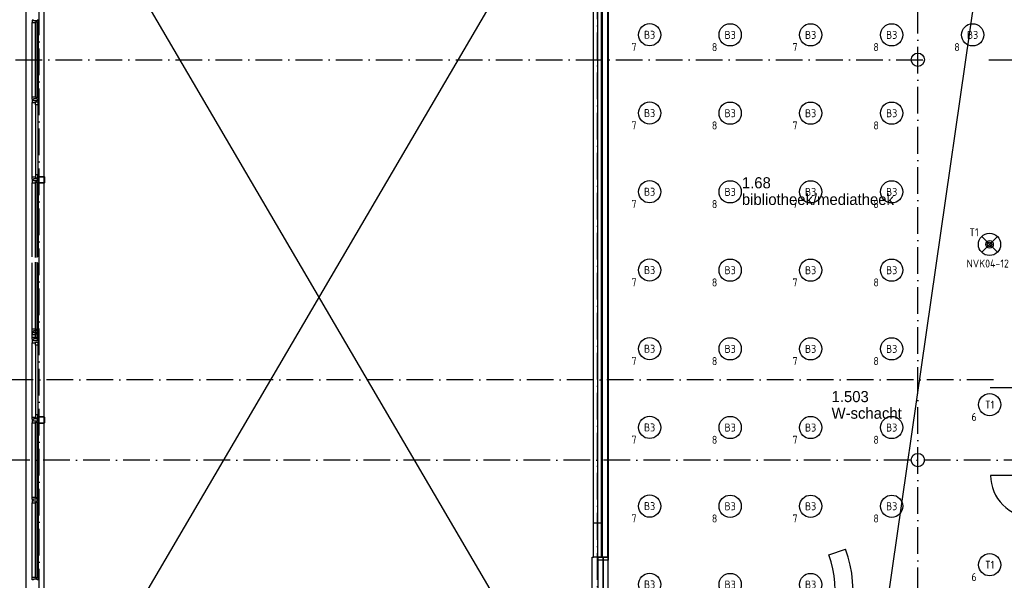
# Model space of a CAD drawing. Header units: millimetres. Extents: x -6587 to 112313, y 244 to 84344.
# Tile 14 of 55: x 4578 to 26720, y 46200 to 58805. Entities that reach past the tile are written whole.
import ezdxf
from ezdxf.enums import TextEntityAlignment as Align

# ---------------------------------------------------------------- set-up
doc = ezdxf.new("R2010")
doc.units = ezdxf.units.MM
doc.header["$LTSCALE"] = 100
doc.linetypes.add('DASHDOT', pattern=[9, 6, -1.5, 0, -1.5])
doc.layers.get('0').update_dxf_attribs({"linetype": 'CONTINUOUS'})
for name, color, linetype in [('AL$1----_ALGEMEEN', 7, 'CONTINUOUS'), ('AL$7----_STRAMIEN', 1, 'DASHDOT'), ('AL21----_BUITENWAND', 4, 'CONTINUOUS'), ('AL22----_BINNENWAND', 7, 'CONTINUOUS'), ('AL28----_KONSTRUKTIE', 3, 'CONTINUOUS'), ('AL31----_BUITENKOZ', 7, 'CONTINUOUS'), ('AL32----_BINNENKOZ', 7, 'CONTINUOUS'), ('AL32----_DRAAIRICHTING', 1, 'CONTINUOUS'), ('ALXAA---_GEWBETON', 12, 'CONTINUOUS'), ('ALXOU---_GLAS', 7, 'CONTINUOUS'), ('BOUW', 8, 'CONTINUOUS'), ('EB63101-_ATTRIB', 2, 'CONTINUOUS'), ('EB63501-_ATTRIB', 2, 'CONTINUOUS'), ('EL63101-_LICHT-ARM', 3, 'CONTINUOUS'), ('EL63501-_NOODVRL-ARM', 3, 'CONTINUOUS')]:
    doc.layers.add(name, color=color, linetype=linetype)
doc.styles.add('1_8', font='iso', dxfattribs={"width": 0.7, "height": 1.8})
doc.styles.add('BURO-025', font='BUROFONT.shx', dxfattribs={"height": 250})

# ---------------------------------------------------------------- blocks, each defined once
blk = doc.blocks.new('ES3G01')
at = {"color": 0}
for p, q in [((-1.77, 1.77), (1.77, -1.77)), ((1.77, 1.77), (-1.77, -1.77))]:
    blk.add_line(p, q, dxfattribs=at)
at = {"color": 6}
blk.add_lwpolyline([(1.77, -1.77), (1.75, -1.75)], dxfattribs=at)
blk.add_circle((0, 0), 2.5)
at = {"color": 0}
for radius in [0.85, 0.5]:
    blk.add_circle((0, 0), radius, dxfattribs=at)
at = {"color": 6, "style": '1_8'}
for tag, flags, p in [('A_CODE', 8, (-3.5, 2.75)), ('SCHAK', 8, (3.5, 2.75)), ('GROEP', 8, (-3.5, -2.75)), ('KAST', 9, (3.5, -2.75))]:
    blk.add_attdef(tag, text='', height=1.8, dxfattribs=dict(at, flags=flags)).set_placement(p, align=Align.MIDDLE)
blk = doc.blocks.new('ES3G00')
blk.add_circle((0, 0), 2.5)
at = {"color": 6, "style": '1_8'}
for tag, flags, p in [('SCHAK', 8, (3.5, 2.75)), ('A_CODE', 8, (0, 0)), ('GROEP', 8, (-3.5, -2.75)), ('KAST', 9, (3.5, -2.75))]:
    blk.add_attdef(tag, text='', height=1.8, dxfattribs=dict(at, flags=flags)).set_placement(p, align=Align.MIDDLE)

msp = doc.modelspace()

# ---------------------------------------------------------------- linework, layer by layer
at = {"color": 8, "linetype": 'Continuous'}
for p, q in [((4999.8, 55263), (4999.8, 55147)), ((5007.8, 55263), (5007.8, 55147)), ((5127.8, 55275), (5011.8, 55275)), ((5127.8, 55267), (5011.8, 55267)), ((5011.8, 55143), (5127.8, 55143)), ((5011.8, 55135), (5127.8, 55135)), ((5131.8, 55147), (5131.8, 55263)), ((5139.8, 55147), (5139.8, 55263)), ((4999.8, 49863), (4999.8, 49747)), ((5007.8, 49863), (5007.8, 49747)), ((5127.8, 49875), (5011.8, 49875)), ((5127.8, 49867), (5011.8, 49867)), ((5131.8, 49747), (5131.8, 49863)), ((5139.8, 49747), (5139.8, 49863)), ((5011.8, 49743), (5127.8, 49743)), ((5011.8, 49735), (5127.8, 49735))]:
    msp.add_line(p, q, dxfattribs=at)
for centre, radius, start, end in [((5011.8, 55263), 12, 90, 180), ((5011.8, 55147), 12, 180, 270), ((5011.8, 55263), 4, 90, 180), ((5011.8, 55147), 4, 180, 270), ((5127.8, 55263), 12, 0, 90), ((5127.8, 55263), 4, 0, 90), ((5127.8, 55147), 4, 270, 0), ((5127.8, 55147), 12, 270, 0), ((5011.8, 49863), 12, 90, 180), ((5011.8, 49863), 4, 90, 180), ((5127.8, 49863), 12, 0, 90), ((5127.8, 49863), 4, 0, 90), ((5011.8, 49747), 12, 180, 270), ((5011.8, 49747), 4, 180, 270), ((5127.8, 49747), 4, 270, 0), ((5127.8, 49747), 12, 270, 0)]:
    msp.add_arc(centre, radius, start, end, dxfattribs=at)
at = {"layer": 'AL$1----_ALGEMEEN', "color": 8}
for p, q in [((5124.8, 63120), (17484.8, 42020)), ((17484.8, 63120), (5124.8, 42020)), ((26575.9, 62930), (23511.7, 41748.8))]:
    msp.add_line(p, q, dxfattribs=at)
at = {"layer": 'AL$7----_STRAMIEN', "color": 1}
for p, q in [((5014.8, 40457.6), (5014.8, 76734.4)), ((17574.8, 7509.2), (17574.8, 76734.4)), ((24774.8, 44091.5), (24774.8, 76709.6)), ((3582.8, 57905), (25063.4, 57905)), ((26373, 57905), (98018.3, 57905)), ((26480.1, 50705), (3582.8, 50705)), ((28210, 48905), (3582.8, 48905))]:
    msp.add_line(p, q, dxfattribs=at)
at = {"layer": 'AL21----_BUITENWAND', "color": 8}
msp.add_line((4719.8, 41615), (4719.8, 62405), dxfattribs=at)
at = {"layer": 'AL22----_BINNENWAND', "color": 8}
for p, q in [((17664.8, 46720), (17664.8, 63075)), ((17809.8, 62930), (17809.8, 46720)), ((5124.8, 42020), (5124.8, 62405)), ((17809.8, 46720), (17664.8, 46720))]:
    msp.add_line(p, q, dxfattribs=at)
at = {"layer": 'AL22----_BINNENWAND', "color": 8, "linetype": 'Continuous'}
for p, q in [((17679.8, 63060), (17679.8, 46720)), ((17794.8, 62945), (17794.8, 46720))]:
    msp.add_line(p, q, dxfattribs=at)
at = {"layer": 'AL28----_KONSTRUKTIE', "color": 8}
for p, q in [((17484.8, 46720), (17484.8, 63255)), ((17664.8, 63075), (17664.8, 46720)), ((17484.8, 46720), (17484.8, 47490)), ((17484.8, 47490), (17664.8, 47490)), ((17664.8, 47490), (17664.8, 46720)), ((17664.8, 46720), (17484.8, 46720)), ((17664.8, 46720), (17484.8, 46720))]:
    msp.add_line(p, q, dxfattribs=at)
for centre in [(24774.8, 57905), (24774.8, 48905)]:
    msp.add_circle(centre, 150, dxfattribs=at)
at = {"layer": 'AL31----_BUITENKOZ', "color": 8, "linetype": 'Continuous'}
for p, q in [((4866.8, 58796), (4860.8, 58796)), ((4860.8, 58796), (4860.8, 58777.1)), ((4860.8, 58777.1), (4860.8, 58740)), ((4860.8, 58740), (4867.8, 58740)), ((4880.8, 58796), (4866.8, 58796)), ((4867.8, 58740), (4871.8, 58740)), ((4871.8, 58740), (4879.8, 58740)), ((4879.8, 58740), (4932.8, 58740)), ((4889.8, 58796), (4880.8, 58796)), ((4880.8, 58796), (4880.8, 58796)), ((4889.8, 58782), (4889.8, 58796)), ((4969.8, 58782), (4889.8, 58782)), ((4932.8, 58740), (4932.8, 58757)), ((4932.8, 58757), (4999.8, 58757)), ((4962.8, 58757), (4994.8, 58757)), ((4962.8, 58740), (4962.8, 58757)), ((4999.8, 58740), (4962.8, 58740)), ((4979.8, 58796), (4969.8, 58796)), ((4969.8, 58796), (4969.8, 58782)), ((4993.8, 58796), (4979.8, 58796)), ((4979.8, 58796), (4979.8, 58796)), ((4999.8, 58796), (4993.8, 58796)), ((4994.8, 58757), (4994.8, 58752)), ((4994.8, 58752), (4999.8, 58752)), ((4999.8, 58757), (4999.8, 58796)), ((4999.8, 58752), (4999.8, 58740)), ((4860.8, 57032.9), (4860.8, 57070)), ((4860.8, 57070), (4867.8, 57070)), ((4860.8, 57014), (4860.8, 57032.9)), ((4866.8, 57014), (4860.8, 57014)), ((4866.8, 56996), (4860.8, 56996)), ((4860.8, 56996), (4860.8, 56977.1)), ((4860.8, 56977.1), (4860.8, 56940)), ((4860.8, 56940), (4867.8, 56940)), ((4880.3, 57014), (4866.8, 57014)), ((4880.8, 56996), (4866.8, 56996)), ((4867.8, 57070), (4871.8, 57070)), ((4867.8, 56940), (4871.8, 56940)), ((4871.8, 57070), (4879.8, 57070)), ((4871.8, 56940), (4879.8, 56940)), ((4879.8, 57070), (4932.8, 57070)), ((4879.8, 56940), (4932.8, 56940)), ((4890.3, 57014), (4880.3, 57014)), ((4880.3, 57014), (4880.3, 57014)), ((4889.8, 56996), (4880.8, 56996)), ((4880.8, 56996), (4880.8, 56996)), ((4889.8, 56982), (4889.8, 56996)), ((4969.8, 56982), (4889.8, 56982)), ((4970.3, 57028), (4890.3, 57028)), ((4890.3, 57028), (4890.3, 57014)), ((4932.8, 57070), (4932.8, 57053)), ((4932.8, 57053), (4999.8, 57053)), ((4932.8, 56940), (4932.8, 56957)), ((4932.8, 56957), (4999.8, 56957)), ((4932.8, 56957), (4986.8, 56957)), ((4932.8, 56890), (4932.8, 56957)), ((4999.8, 57070), (4962.8, 57070)), ((4962.8, 57070), (4962.8, 57053)), ((4962.8, 57053), (4994.8, 57053)), ((4979.8, 56996), (4969.8, 56996)), ((4969.8, 56996), (4969.8, 56982)), ((4970.3, 57014), (4970.3, 57028)), ((4979.8, 57014), (4970.3, 57014)), ((4993.8, 57014), (4979.8, 57014)), ((4979.8, 57014), (4979.8, 57014)), ((4993.8, 56996), (4979.8, 56996)), ((4979.8, 56996), (4979.8, 56996)), ((4986.8, 56957), (4986.8, 56890)), ((4999.8, 57014), (4993.8, 57014)), ((4999.8, 56996), (4993.8, 56996)), ((4994.8, 57053), (4994.8, 57058)), ((4994.8, 57058), (4999.8, 57058)), ((4999.8, 57058), (4999.8, 57070)), ((4999.8, 57053), (4999.8, 57014)), ((4999.8, 56957), (4999.8, 56996)), ((4986.8, 56890), (4932.8, 56890)), ((4860.8, 55232.9), (4860.8, 55270)), ((4860.8, 55270), (4867.8, 55270)), ((4860.8, 55214), (4860.8, 55232.9)), ((4866.8, 55214), (4860.8, 55214)), ((4866.8, 55196), (4860.8, 55196)), ((4860.8, 55196), (4860.8, 55177.1)), ((4860.8, 55177.1), (4860.8, 55140)), ((4860.8, 55140), (4867.8, 55140)), ((4880.3, 55214), (4866.8, 55214)), ((4880.8, 55196), (4866.8, 55196)), ((4867.8, 55270), (4871.8, 55270)), ((4867.8, 55140), (4871.8, 55140)), ((4871.8, 55270), (4879.8, 55270)), ((4871.8, 55140), (4879.8, 55140)), ((4879.8, 55270), (4932.8, 55270)), ((4879.8, 55140), (4932.8, 55140)), ((4890.3, 55214), (4880.3, 55214)), ((4880.3, 55214), (4880.3, 55214)), ((4889.8, 55196), (4880.8, 55196)), ((4880.8, 55196), (4880.8, 55196)), ((4889.8, 55182), (4889.8, 55196)), ((4969.8, 55182), (4889.8, 55182)), ((4970.3, 55228), (4890.3, 55228)), ((4890.3, 55228), (4890.3, 55214)), ((4986.8, 55320), (4932.8, 55320)), ((4932.8, 55320), (4932.8, 55253)), ((4932.8, 55270), (4932.8, 55253)), ((4932.8, 55253), (4999.8, 55253)), ((4932.8, 55253), (4986.8, 55253)), ((4932.8, 55140), (4932.8, 55157)), ((4932.8, 55157), (4999.8, 55157)), ((4962.8, 55157), (4994.8, 55157)), ((4962.8, 55140), (4962.8, 55157)), ((4999.8, 55140), (4962.8, 55140)), ((4979.8, 55196), (4969.8, 55196)), ((4969.8, 55196), (4969.8, 55182)), ((4970.3, 55214), (4970.3, 55228)), ((4979.8, 55214), (4970.3, 55214)), ((4993.8, 55214), (4979.8, 55214)), ((4979.8, 55214), (4979.8, 55214)), ((4993.8, 55196), (4979.8, 55196)), ((4979.8, 55196), (4979.8, 55196)), ((4986.8, 55253), (4986.8, 55320)), ((4999.8, 55214), (4993.8, 55214)), ((4999.8, 55196), (4993.8, 55196)), ((4994.8, 55157), (4994.8, 55152)), ((4994.8, 55152), (4999.8, 55152)), ((4999.8, 55253), (4999.8, 55214)), ((4999.8, 55157), (4999.8, 55196)), ((4999.8, 55152), (4999.8, 55140)), ((4860.8, 51816.5), (4860.8, 51853.6)), ((4860.8, 51853.6), (4867.8, 51853.6)), ((4860.8, 51797.6), (4860.8, 51816.5)), ((4867.8, 51853.6), (4871.8, 51853.6)), ((4871.8, 51853.6), (4879.8, 51853.6)), ((4879.8, 51853.6), (4932.8, 51853.6)), ((4932.8, 51853.6), (4932.8, 51836.6)), ((4932.8, 51836.6), (4999.8, 51836.6)), ((4999.8, 51853.6), (4962.8, 51853.6)), ((4962.8, 51853.6), (4962.8, 51836.6)), ((4962.8, 51836.6), (4994.8, 51836.6)), ((4994.8, 51836.6), (4994.8, 51841.6)), ((4994.8, 51841.6), (4999.8, 51841.6)), ((4999.8, 51841.6), (4999.8, 51853.6)), ((4999.8, 51836.6), (4999.8, 51797.6)), ((4866.8, 51797.6), (4860.8, 51797.6)), ((4866.8, 51779.6), (4860.8, 51779.6)), ((4860.8, 51779.6), (4860.8, 51760.6)), ((4860.8, 51760.6), (4860.8, 51723.6)), ((4860.8, 51723.6), (4867.8, 51723.6)), ((4860.8, 51632.9), (4860.8, 51670)), ((4860.8, 51670), (4867.8, 51670)), ((4860.8, 51614), (4860.8, 51632.9)), ((4866.8, 51614), (4860.8, 51614)), ((4866.8, 51596), (4860.8, 51596)), ((4860.8, 51596), (4860.8, 51577.1)), ((4880.3, 51797.6), (4866.8, 51797.6)), ((4880.8, 51779.6), (4866.8, 51779.6)), ((4880.3, 51614), (4866.8, 51614)), ((4880.8, 51596), (4866.8, 51596)), ((4867.8, 51723.6), (4871.8, 51723.6)), ((4867.8, 51670), (4871.8, 51670)), ((4871.8, 51723.6), (4879.8, 51723.6)), ((4871.8, 51670), (4879.8, 51670)), ((4879.8, 51723.6), (4932.8, 51723.6)), ((4879.8, 51670), (4932.8, 51670)), ((4890.3, 51797.6), (4880.3, 51797.6)), ((4880.3, 51797.6), (4880.3, 51797.6)), ((4890.3, 51614), (4880.3, 51614)), ((4880.3, 51614), (4880.3, 51614)), ((4889.8, 51779.6), (4880.8, 51779.6)), ((4880.8, 51779.6), (4880.8, 51779.6)), ((4889.8, 51596), (4880.8, 51596)), ((4880.8, 51596), (4880.8, 51596)), ((4889.8, 51765.6), (4889.8, 51779.6)), ((4969.8, 51765.6), (4889.8, 51765.6)), ((4889.8, 51582), (4889.8, 51596)), ((4970.3, 51811.6), (4890.3, 51811.6)), ((4890.3, 51811.6), (4890.3, 51797.6)), ((4970.3, 51628), (4890.3, 51628)), ((4890.3, 51628), (4890.3, 51614)), ((4932.8, 51723.6), (4932.8, 51740.6)), ((4932.8, 51740.6), (4999.8, 51740.6)), ((4932.8, 51670), (4932.8, 51653)), ((4932.8, 51653), (4999.8, 51653)), ((4962.8, 51740.6), (4994.8, 51740.6)), ((4962.8, 51723.6), (4962.8, 51740.6)), ((4999.8, 51723.6), (4962.8, 51723.6)), ((4999.8, 51670), (4962.8, 51670)), ((4962.8, 51670), (4962.8, 51653)), ((4962.8, 51653), (4994.8, 51653)), ((4979.8, 51779.6), (4969.8, 51779.6)), ((4969.8, 51779.6), (4969.8, 51765.6)), ((4979.8, 51596), (4969.8, 51596)), ((4969.8, 51596), (4969.8, 51582)), ((4970.3, 51797.6), (4970.3, 51811.6)), ((4979.8, 51797.6), (4970.3, 51797.6)), ((4970.3, 51614), (4970.3, 51628)), ((4979.8, 51614), (4970.3, 51614)), ((4993.8, 51797.6), (4979.8, 51797.6)), ((4979.8, 51797.6), (4979.8, 51797.6)), ((4993.8, 51779.6), (4979.8, 51779.6)), ((4979.8, 51779.6), (4979.8, 51779.6)), ((4993.8, 51614), (4979.8, 51614)), ((4979.8, 51614), (4979.8, 51614)), ((4993.8, 51596), (4979.8, 51596)), ((4979.8, 51596), (4979.8, 51596)), ((4999.8, 51797.6), (4993.8, 51797.6)), ((4999.8, 51779.6), (4993.8, 51779.6)), ((4999.8, 51614), (4993.8, 51614)), ((4999.8, 51596), (4993.8, 51596)), ((4994.8, 51740.6), (4994.8, 51735.6)), ((4994.8, 51735.6), (4999.8, 51735.6)), ((4994.8, 51653), (4994.8, 51658)), ((4994.8, 51658), (4999.8, 51658)), ((4999.8, 51740.6), (4999.8, 51779.6)), ((4999.8, 51735.6), (4999.8, 51723.6)), ((4999.8, 51658), (4999.8, 51670)), ((4999.8, 51653), (4999.8, 51614)), ((4999.8, 51557), (4999.8, 51596)), ((4860.8, 51577.1), (4860.8, 51540)), ((4860.8, 51540), (4867.8, 51540)), ((4867.8, 51540), (4871.8, 51540)), ((4871.8, 51540), (4879.8, 51540)), ((4879.8, 51540), (4932.8, 51540)), ((4969.8, 51582), (4889.8, 51582)), ((4932.8, 51540), (4932.8, 51557)), ((4932.8, 51557), (4999.8, 51557)), ((4932.8, 51557), (4986.8, 51557)), ((4932.8, 51490), (4932.8, 51557)), ((4986.8, 51490), (4932.8, 51490)), ((4986.8, 51557), (4986.8, 51490)), ((4860.8, 49832.9), (4860.8, 49870)), ((4860.8, 49870), (4867.8, 49870)), ((4860.8, 49814), (4860.8, 49832.9)), ((4867.8, 49870), (4871.8, 49870)), ((4871.8, 49870), (4879.8, 49870)), ((4879.8, 49870), (4932.8, 49870)), ((4970.3, 49828), (4890.3, 49828)), ((4890.3, 49828), (4890.3, 49814)), ((4986.8, 49920), (4932.8, 49920)), ((4932.8, 49920), (4932.8, 49853)), ((4932.8, 49870), (4932.8, 49853)), ((4932.8, 49853), (4999.8, 49853)), ((4932.8, 49853), (4986.8, 49853)), ((4970.3, 49814), (4970.3, 49828)), ((4986.8, 49853), (4986.8, 49920)), ((4999.8, 49853), (4999.8, 49814)), ((4866.8, 49814), (4860.8, 49814)), ((4866.8, 49796), (4860.8, 49796)), ((4860.8, 49796), (4860.8, 49777.1)), ((4860.8, 49777.1), (4860.8, 49740)), ((4860.8, 49740), (4867.8, 49740)), ((4880.3, 49814), (4866.8, 49814)), ((4880.8, 49796), (4866.8, 49796)), ((4867.8, 49740), (4871.8, 49740)), ((4871.8, 49740), (4879.8, 49740)), ((4879.8, 49740), (4932.8, 49740)), ((4890.3, 49814), (4880.3, 49814)), ((4880.3, 49814), (4880.3, 49814)), ((4889.8, 49796), (4880.8, 49796)), ((4880.8, 49796), (4880.8, 49796)), ((4889.8, 49782), (4889.8, 49796)), ((4969.8, 49782), (4889.8, 49782)), ((4932.8, 49740), (4932.8, 49757)), ((4932.8, 49757), (4999.8, 49757)), ((4962.8, 49757), (4994.8, 49757)), ((4962.8, 49740), (4962.8, 49757)), ((4999.8, 49740), (4962.8, 49740)), ((4979.8, 49796), (4969.8, 49796)), ((4969.8, 49796), (4969.8, 49782)), ((4979.8, 49814), (4970.3, 49814)), ((4993.8, 49814), (4979.8, 49814)), ((4979.8, 49814), (4979.8, 49814)), ((4993.8, 49796), (4979.8, 49796)), ((4979.8, 49796), (4979.8, 49796)), ((4999.8, 49814), (4993.8, 49814)), ((4999.8, 49796), (4993.8, 49796)), ((4994.8, 49757), (4994.8, 49752)), ((4994.8, 49752), (4999.8, 49752)), ((4999.8, 49757), (4999.8, 49796)), ((4999.8, 49752), (4999.8, 49740)), ((4860.8, 48032.9), (4860.8, 48070)), ((4860.8, 48070), (4867.8, 48070)), ((4867.8, 48070), (4871.8, 48070)), ((4871.8, 48070), (4879.8, 48070)), ((4879.8, 48070), (4932.8, 48070)), ((4932.8, 48070), (4932.8, 48053)), ((4932.8, 48053), (4999.8, 48053)), ((4999.8, 48070), (4962.8, 48070)), ((4962.8, 48070), (4962.8, 48053)), ((4962.8, 48053), (4994.8, 48053)), ((4994.8, 48053), (4994.8, 48058)), ((4994.8, 48058), (4999.8, 48058)), ((4999.8, 48058), (4999.8, 48070)), ((4999.8, 48053), (4999.8, 48014)), ((4860.8, 48014), (4860.8, 48032.9)), ((4866.8, 48014), (4860.8, 48014)), ((4866.8, 47996), (4860.8, 47996)), ((4860.8, 47996), (4860.8, 47977.1)), ((4860.8, 47977.1), (4860.8, 47940)), ((4860.8, 47940), (4867.8, 47940)), ((4880.3, 48014), (4866.8, 48014)), ((4880.8, 47996), (4866.8, 47996)), ((4867.8, 47940), (4871.8, 47940)), ((4871.8, 47940), (4879.8, 47940)), ((4879.8, 47940), (4932.8, 47940)), ((4890.3, 48014), (4880.3, 48014)), ((4880.3, 48014), (4880.3, 48014)), ((4889.8, 47996), (4880.8, 47996)), ((4880.8, 47996), (4880.8, 47996)), ((4889.8, 47982), (4889.8, 47996)), ((4969.8, 47982), (4889.8, 47982)), ((4970.3, 48028), (4890.3, 48028)), ((4890.3, 48028), (4890.3, 48014)), ((4932.8, 47940), (4932.8, 47957)), ((4932.8, 47957), (4999.8, 47957)), ((4962.8, 47957), (4994.8, 47957)), ((4962.8, 47940), (4962.8, 47957)), ((4999.8, 47940), (4962.8, 47940)), ((4979.8, 47996), (4969.8, 47996)), ((4969.8, 47996), (4969.8, 47982)), ((4970.3, 48014), (4970.3, 48028)), ((4979.8, 48014), (4970.3, 48014)), ((4993.8, 48014), (4979.8, 48014)), ((4979.8, 48014), (4979.8, 48014)), ((4993.8, 47996), (4979.8, 47996)), ((4979.8, 47996), (4979.8, 47996)), ((4999.8, 48014), (4993.8, 48014)), ((4999.8, 47996), (4993.8, 47996)), ((4994.8, 47957), (4994.8, 47952)), ((4994.8, 47952), (4999.8, 47952)), ((4999.8, 47957), (4999.8, 47996)), ((4999.8, 47952), (4999.8, 47940)), ((4860.8, 46232.9), (4860.8, 46270)), ((4860.8, 46270), (4867.8, 46270)), ((4860.8, 46214), (4860.8, 46232.9)), ((4866.8, 46214), (4860.8, 46214)), ((4880.3, 46214), (4866.8, 46214)), ((4867.8, 46270), (4871.8, 46270)), ((4871.8, 46270), (4879.8, 46270)), ((4879.8, 46270), (4932.8, 46270)), ((4890.3, 46214), (4880.3, 46214)), ((4880.3, 46214), (4880.3, 46214)), ((4970.3, 46228), (4890.3, 46228)), ((4890.3, 46228), (4890.3, 46214)), ((4932.8, 46270), (4932.8, 46253)), ((4932.8, 46253), (4999.8, 46253)), ((4999.8, 46270), (4962.8, 46270)), ((4962.8, 46270), (4962.8, 46253)), ((4962.8, 46253), (4994.8, 46253)), ((4970.3, 46214), (4970.3, 46228)), ((4979.8, 46214), (4970.3, 46214)), ((4993.8, 46214), (4979.8, 46214)), ((4979.8, 46214), (4979.8, 46214)), ((4999.8, 46214), (4993.8, 46214)), ((4994.8, 46253), (4994.8, 46258)), ((4994.8, 46258), (4999.8, 46258)), ((4999.8, 46258), (4999.8, 46270)), ((4999.8, 46253), (4999.8, 46214))]:
    msp.add_line(p, q, dxfattribs=at)
at = {"layer": 'AL31----_BUITENKOZ', "color": 8}
for p, q in [((4860.8, 57070), (4860.8, 58740)), ((4999.8, 57070), (4999.8, 58740)), ((4860.8, 55270), (4860.8, 56940)), ((4932.8, 56890), (4932.8, 55320)), ((4986.8, 56890), (4986.8, 55320)), ((4860.8, 53470), (4860.8, 55140)), ((4999.8, 53470), (4999.8, 55140)), ((4860.8, 51670), (4860.8, 53340)), ((4999.8, 51670), (4999.8, 53340)), ((4860.8, 49870), (4860.8, 51540)), ((4932.8, 51490), (4932.8, 49920)), ((4986.8, 51490), (4986.8, 49920)), ((4860.8, 48070), (4860.8, 49740)), ((4999.8, 48070), (4999.8, 49740)), ((4860.8, 46270), (4860.8, 47940)), ((4999.8, 46270), (4999.8, 47940)), ((17581.8, 46720), (17695.8, 46720)), ((17581.8, 46653), (17581.8, 46720)), ((17695.8, 46653), (17581.8, 46653)), ((17695.8, 46720), (17695.8, 46653)), ((17695.8, 46720), (17809.8, 46720)), ((17695.8, 46653), (17695.8, 46720)), ((17809.8, 46653), (17695.8, 46653)), ((17809.8, 46720), (17809.8, 46653))]:
    msp.add_line(p, q, dxfattribs=at)
at = {"layer": 'AL32----_BINNENKOZ', "color": 8}
for p, q in [((22775.2, 46770.3), (23152.1, 46904.1)), ((17449.8, 45690), (17449.8, 46720)), ((17449.8, 46720), (17484.8, 46720)), ((17695.8, 46720), (17581.8, 46720)), ((17581.8, 46720), (17581.8, 45690)), ((17695.8, 45690), (17695.8, 46720)), ((17809.8, 46720), (17695.8, 46720)), ((17695.8, 46720), (17695.8, 45690)), ((17809.8, 45690), (17809.8, 46720))]:
    msp.add_line(p, q, dxfattribs=at)
msp.add_lwpolyline([(26403.5, 50535), (27333.5, 50535)], dxfattribs=at)
for radius in [2900, 2500]:
    msp.add_arc((20419.2, 45933.8), radius, 262.11373, 19.54648, dxfattribs=at)
at = {"layer": 'AL32----_DRAAIRICHTING', "color": 8}
msp.add_lwpolyline([(27346.8, 48557.7), (26412.8, 48557.7, 0.4142136), (27346.8, 47623.7, 0.4142136)], format="xyb", dxfattribs=at)
at = {"layer": 'ALXAA---_GEWBETON', "color": 8}
for p, q in [((17574.8, 63165), (17574.8, 47490)), ((17574.8, 47490), (17574.8, 46720)), ((17574.8, 47490), (17574.8, 46720))]:
    msp.add_line(p, q, dxfattribs=at)
at = {"layer": 'ALXOU---_GLAS', "color": 8}
for p, q in [((4934.8, 58755), (4960.8, 58755)), ((4934.8, 57055), (4934.8, 58755)), ((4960.8, 58755), (4960.8, 57055)), ((4960.8, 57055), (4934.8, 57055)), ((4934.8, 55155), (4960.8, 55155)), ((4934.8, 53455), (4934.8, 55155)), ((4960.8, 55155), (4960.8, 53455)), ((4934.8, 51655), (4934.8, 53355)), ((4960.8, 53355), (4960.8, 51655)), ((4960.8, 51838.6), (4934.8, 51838.6)), ((4934.8, 51738.6), (4960.8, 51738.6)), ((4960.8, 51655), (4934.8, 51655)), ((4934.8, 49755), (4960.8, 49755)), ((4934.8, 48055), (4934.8, 49755)), ((4960.8, 49755), (4960.8, 48055)), ((4960.8, 48055), (4934.8, 48055)), ((4934.8, 47955), (4960.8, 47955)), ((4934.8, 46255), (4934.8, 47955)), ((4960.8, 47955), (4960.8, 46255)), ((4960.8, 46255), (4934.8, 46255))]:
    msp.add_line(p, q, dxfattribs=at)

# ---------------------------------------------------------------- block references
at = {"layer": 'EL63101-_LICHT-ARM'}
ref = msp.add_blockref('ES3G00', (18743.4, 58466.3, 3500), dxfattribs=dict(at, xscale=100, yscale=100, zscale=100))
ref.add_attrib('A_CODE', 'B3', dxfattribs={"layer": 'EB63101-_ATTRIB', "color": 1, "height": 180, "style": '1_8', "flags": 8}).set_placement((18743.4, 58466.3, 3500), align=Align.MIDDLE)
ref.add_attrib('GROEP', '7', dxfattribs={"layer": 'EB63101-_ATTRIB', "color": 1, "height": 180, "style": '1_8', "flags": 8}).set_placement((18393.4, 58191.3, 3500), align=Align.MIDDLE)
ref = msp.add_blockref('ES3G00', (20554.9, 58463.6, 3500), dxfattribs=dict(at, xscale=100, yscale=100, zscale=100))
ref.add_attrib('A_CODE', 'B3', dxfattribs={"layer": 'EB63101-_ATTRIB', "color": 1, "height": 180, "style": '1_8', "flags": 8}).set_placement((20554.9, 58463.6, 3500), align=Align.MIDDLE)
ref.add_attrib('GROEP', '8', dxfattribs={"layer": 'EB63101-_ATTRIB', "color": 1, "height": 180, "style": '1_8', "flags": 8}).set_placement((20204.9, 58188.6, 3500), align=Align.MIDDLE)
ref = msp.add_blockref('ES3G00', (22364.1, 58463.6, 3500), dxfattribs=dict(at, xscale=100, yscale=100, zscale=100))
ref.add_attrib('A_CODE', 'B3', dxfattribs={"layer": 'EB63101-_ATTRIB', "color": 1, "height": 180, "style": '1_8', "flags": 8}).set_placement((22364.1, 58463.6, 3500), align=Align.MIDDLE)
ref.add_attrib('GROEP', '7', dxfattribs={"layer": 'EB63101-_ATTRIB', "color": 1, "height": 180, "style": '1_8', "flags": 8}).set_placement((22014.1, 58188.6, 3500), align=Align.MIDDLE)
ref = msp.add_blockref('ES3G00', (24186.9, 58463.6, 3500), dxfattribs=dict(at, xscale=100, yscale=100, zscale=100))
ref.add_attrib('A_CODE', 'B3', dxfattribs={"layer": 'EB63101-_ATTRIB', "color": 1, "height": 180, "style": '1_8', "flags": 8}).set_placement((24186.9, 58463.6, 3500), align=Align.MIDDLE)
ref.add_attrib('GROEP', '8', dxfattribs={"layer": 'EB63101-_ATTRIB', "color": 1, "height": 180, "style": '1_8', "flags": 8}).set_placement((23836.9, 58188.6, 3500), align=Align.MIDDLE)
ref = msp.add_blockref('ES3G00', (26007, 58463.6, 3500), dxfattribs=dict(at, xscale=100, yscale=100, zscale=100))
ref.add_attrib('A_CODE', 'B3', dxfattribs={"layer": 'EB63101-_ATTRIB', "color": 1, "height": 180, "style": '1_8', "flags": 8}).set_placement((26007, 58463.6, 3500), align=Align.MIDDLE)
ref.add_attrib('GROEP', '8', dxfattribs={"layer": 'EB63101-_ATTRIB', "color": 1, "height": 180, "style": '1_8', "flags": 8}).set_placement((25657, 58188.6, 3500), align=Align.MIDDLE)
ref = msp.add_blockref('ES3G00', (18743.4, 56705.5, 3500), dxfattribs=dict(at, xscale=100, yscale=100, zscale=100))
ref.add_attrib('A_CODE', 'B3', dxfattribs={"layer": 'EB63101-_ATTRIB', "color": 1, "height": 180, "style": '1_8', "flags": 8}).set_placement((18743.4, 56705.5, 3500), align=Align.MIDDLE)
ref.add_attrib('GROEP', '7', dxfattribs={"layer": 'EB63101-_ATTRIB', "color": 1, "height": 180, "style": '1_8', "flags": 8}).set_placement((18393.4, 56430.5, 3500), align=Align.MIDDLE)
ref = msp.add_blockref('ES3G00', (20554.9, 56702.8, 3500), dxfattribs=dict(at, xscale=100, yscale=100, zscale=100))
ref.add_attrib('A_CODE', 'B3', dxfattribs={"layer": 'EB63101-_ATTRIB', "color": 1, "height": 180, "style": '1_8', "flags": 8}).set_placement((20554.9, 56702.8, 3500), align=Align.MIDDLE)
ref.add_attrib('GROEP', '8', dxfattribs={"layer": 'EB63101-_ATTRIB', "color": 1, "height": 180, "style": '1_8', "flags": 8}).set_placement((20204.9, 56427.8, 3500), align=Align.MIDDLE)
ref = msp.add_blockref('ES3G00', (22364.1, 56702.8, 3500), dxfattribs=dict(at, xscale=100, yscale=100, zscale=100))
ref.add_attrib('A_CODE', 'B3', dxfattribs={"layer": 'EB63101-_ATTRIB', "color": 1, "height": 180, "style": '1_8', "flags": 8}).set_placement((22364.1, 56702.8, 3500), align=Align.MIDDLE)
ref.add_attrib('GROEP', '7', dxfattribs={"layer": 'EB63101-_ATTRIB', "color": 1, "height": 180, "style": '1_8', "flags": 8}).set_placement((22014.1, 56427.8, 3500), align=Align.MIDDLE)
ref = msp.add_blockref('ES3G00', (24186.9, 56702.8, 3500), dxfattribs=dict(at, xscale=100, yscale=100, zscale=100))
ref.add_attrib('A_CODE', 'B3', dxfattribs={"layer": 'EB63101-_ATTRIB', "color": 1, "height": 180, "style": '1_8', "flags": 8}).set_placement((24186.9, 56702.8, 3500), align=Align.MIDDLE)
ref.add_attrib('GROEP', '8', dxfattribs={"layer": 'EB63101-_ATTRIB', "color": 1, "height": 180, "style": '1_8', "flags": 8}).set_placement((23836.9, 56427.8, 3500), align=Align.MIDDLE)
ref = msp.add_blockref('ES3G00', (18743.4, 54936.4, 3500), dxfattribs=dict(at, xscale=100, yscale=100, zscale=100))
ref.add_attrib('A_CODE', 'B3', dxfattribs={"layer": 'EB63101-_ATTRIB', "color": 1, "height": 180, "style": '1_8', "flags": 8}).set_placement((18743.4, 54936.4, 3500), align=Align.MIDDLE)
ref.add_attrib('GROEP', '7', dxfattribs={"layer": 'EB63101-_ATTRIB', "color": 1, "height": 180, "style": '1_8', "flags": 8}).set_placement((18393.4, 54661.4, 3500), align=Align.MIDDLE)
ref = msp.add_blockref('ES3G00', (20554.9, 54933.8, 3500), dxfattribs=dict(at, xscale=100, yscale=100, zscale=100))
ref.add_attrib('A_CODE', 'B3', dxfattribs={"layer": 'EB63101-_ATTRIB', "color": 1, "height": 180, "style": '1_8', "flags": 8}).set_placement((20554.9, 54933.8, 3500), align=Align.MIDDLE)
ref.add_attrib('GROEP', '8', dxfattribs={"layer": 'EB63101-_ATTRIB', "color": 1, "height": 180, "style": '1_8', "flags": 8}).set_placement((20204.9, 54658.8, 3500), align=Align.MIDDLE)
ref = msp.add_blockref('ES3G00', (22364.1, 54933.8, 3500), dxfattribs=dict(at, xscale=100, yscale=100, zscale=100))
ref.add_attrib('A_CODE', 'B3', dxfattribs={"layer": 'EB63101-_ATTRIB', "color": 1, "height": 180, "style": '1_8', "flags": 8}).set_placement((22364.1, 54933.8, 3500), align=Align.MIDDLE)
ref.add_attrib('GROEP', '7', dxfattribs={"layer": 'EB63101-_ATTRIB', "color": 1, "height": 180, "style": '1_8', "flags": 8}).set_placement((22014.1, 54658.8, 3500), align=Align.MIDDLE)
ref = msp.add_blockref('ES3G00', (24186.9, 54933.8, 3500), dxfattribs=dict(at, xscale=100, yscale=100, zscale=100))
ref.add_attrib('A_CODE', 'B3', dxfattribs={"layer": 'EB63101-_ATTRIB', "color": 1, "height": 180, "style": '1_8', "flags": 8}).set_placement((24186.9, 54933.8, 3500), align=Align.MIDDLE)
ref.add_attrib('GROEP', '8', dxfattribs={"layer": 'EB63101-_ATTRIB', "color": 1, "height": 180, "style": '1_8', "flags": 8}).set_placement((23836.9, 54658.8, 3500), align=Align.MIDDLE)
ref = msp.add_blockref('ES3G00', (18743.4, 53175.7, 3500), dxfattribs=dict(at, xscale=100, yscale=100, zscale=100))
ref.add_attrib('A_CODE', 'B3', dxfattribs={"layer": 'EB63101-_ATTRIB', "color": 1, "height": 180, "style": '1_8', "flags": 8}).set_placement((18743.4, 53175.7, 3500), align=Align.MIDDLE)
ref.add_attrib('GROEP', '7', dxfattribs={"layer": 'EB63101-_ATTRIB', "color": 1, "height": 180, "style": '1_8', "flags": 8}).set_placement((18393.4, 52900.7, 3500), align=Align.MIDDLE)
ref = msp.add_blockref('ES3G00', (20554.9, 53173, 3500), dxfattribs=dict(at, xscale=100, yscale=100, zscale=100))
ref.add_attrib('A_CODE', 'B3', dxfattribs={"layer": 'EB63101-_ATTRIB', "color": 1, "height": 180, "style": '1_8', "flags": 8}).set_placement((20554.9, 53173, 3500), align=Align.MIDDLE)
ref.add_attrib('GROEP', '8', dxfattribs={"layer": 'EB63101-_ATTRIB', "color": 1, "height": 180, "style": '1_8', "flags": 8}).set_placement((20204.9, 52898, 3500), align=Align.MIDDLE)
ref = msp.add_blockref('ES3G00', (22364.1, 53173, 3500), dxfattribs=dict(at, xscale=100, yscale=100, zscale=100))
ref.add_attrib('A_CODE', 'B3', dxfattribs={"layer": 'EB63101-_ATTRIB', "color": 1, "height": 180, "style": '1_8', "flags": 8}).set_placement((22364.1, 53173, 3500), align=Align.MIDDLE)
ref.add_attrib('GROEP', '7', dxfattribs={"layer": 'EB63101-_ATTRIB', "color": 1, "height": 180, "style": '1_8', "flags": 8}).set_placement((22014.1, 52898, 3500), align=Align.MIDDLE)
ref = msp.add_blockref('ES3G00', (24186.9, 53173, 3500), dxfattribs=dict(at, xscale=100, yscale=100, zscale=100))
ref.add_attrib('A_CODE', 'B3', dxfattribs={"layer": 'EB63101-_ATTRIB', "color": 1, "height": 180, "style": '1_8', "flags": 8}).set_placement((24186.9, 53173, 3500), align=Align.MIDDLE)
ref.add_attrib('GROEP', '8', dxfattribs={"layer": 'EB63101-_ATTRIB', "color": 1, "height": 180, "style": '1_8', "flags": 8}).set_placement((23836.9, 52898, 3500), align=Align.MIDDLE)
ref = msp.add_blockref('ES3G00', (18743.4, 51406.6, 3500), dxfattribs=dict(at, xscale=100, yscale=100, zscale=100))
ref.add_attrib('A_CODE', 'B3', dxfattribs={"layer": 'EB63101-_ATTRIB', "color": 1, "height": 180, "style": '1_8', "flags": 8}).set_placement((18743.4, 51406.6, 3500), align=Align.MIDDLE)
ref.add_attrib('GROEP', '7', dxfattribs={"layer": 'EB63101-_ATTRIB', "color": 1, "height": 180, "style": '1_8', "flags": 8}).set_placement((18393.4, 51131.6, 3500), align=Align.MIDDLE)
ref = msp.add_blockref('ES3G00', (20554.9, 51403.9, 3500), dxfattribs=dict(at, xscale=100, yscale=100, zscale=100))
ref.add_attrib('A_CODE', 'B3', dxfattribs={"layer": 'EB63101-_ATTRIB', "color": 1, "height": 180, "style": '1_8', "flags": 8}).set_placement((20554.9, 51403.9, 3500), align=Align.MIDDLE)
ref.add_attrib('GROEP', '8', dxfattribs={"layer": 'EB63101-_ATTRIB', "color": 1, "height": 180, "style": '1_8', "flags": 8}).set_placement((20204.9, 51128.9, 3500), align=Align.MIDDLE)
ref = msp.add_blockref('ES3G00', (22364.1, 51403.9, 3500), dxfattribs=dict(at, xscale=100, yscale=100, zscale=100))
ref.add_attrib('A_CODE', 'B3', dxfattribs={"layer": 'EB63101-_ATTRIB', "color": 1, "height": 180, "style": '1_8', "flags": 8}).set_placement((22364.1, 51403.9, 3500), align=Align.MIDDLE)
ref.add_attrib('GROEP', '7', dxfattribs={"layer": 'EB63101-_ATTRIB', "color": 1, "height": 180, "style": '1_8', "flags": 8}).set_placement((22014.1, 51128.9, 3500), align=Align.MIDDLE)
ref = msp.add_blockref('ES3G00', (24186.9, 51403.9, 3500), dxfattribs=dict(at, xscale=100, yscale=100, zscale=100))
ref.add_attrib('A_CODE', 'B3', dxfattribs={"layer": 'EB63101-_ATTRIB', "color": 1, "height": 180, "style": '1_8', "flags": 8}).set_placement((24186.9, 51403.9, 3500), align=Align.MIDDLE)
ref.add_attrib('GROEP', '8', dxfattribs={"layer": 'EB63101-_ATTRIB', "color": 1, "height": 180, "style": '1_8', "flags": 8}).set_placement((23836.9, 51128.9, 3500), align=Align.MIDDLE)
ref = msp.add_blockref('ES3G00', (26390, 50149.5), dxfattribs=dict(at, xscale=100, yscale=100, zscale=100))
ref.add_attrib('A_CODE', 'T1', dxfattribs={"layer": 'EB63101-_ATTRIB', "color": 1, "height": 180, "style": '1_8', "flags": 8}).set_placement((26390, 50149.5), align=Align.MIDDLE)
ref.add_attrib('GROEP', '6', dxfattribs={"layer": 'EB63101-_ATTRIB', "color": 1, "height": 180, "style": '1_8', "flags": 8}).set_placement((26040, 49874.5), align=Align.MIDDLE)
ref = msp.add_blockref('ES3G00', (18743.4, 49637.6, 3500), dxfattribs=dict(at, xscale=100, yscale=100, zscale=100))
ref.add_attrib('A_CODE', 'B3', dxfattribs={"layer": 'EB63101-_ATTRIB', "color": 1, "height": 180, "style": '1_8', "flags": 8}).set_placement((18743.4, 49637.6, 3500), align=Align.MIDDLE)
ref.add_attrib('GROEP', '7', dxfattribs={"layer": 'EB63101-_ATTRIB', "color": 1, "height": 180, "style": '1_8', "flags": 8}).set_placement((18393.4, 49362.6, 3500), align=Align.MIDDLE)
ref = msp.add_blockref('ES3G00', (20554.9, 49634.9, 3500), dxfattribs=dict(at, xscale=100, yscale=100, zscale=100))
ref.add_attrib('A_CODE', 'B3', dxfattribs={"layer": 'EB63101-_ATTRIB', "color": 1, "height": 180, "style": '1_8', "flags": 8}).set_placement((20554.9, 49634.9, 3500), align=Align.MIDDLE)
ref.add_attrib('GROEP', '8', dxfattribs={"layer": 'EB63101-_ATTRIB', "color": 1, "height": 180, "style": '1_8', "flags": 8}).set_placement((20204.9, 49359.9, 3500), align=Align.MIDDLE)
ref = msp.add_blockref('ES3G00', (22364.1, 49634.9, 3500), dxfattribs=dict(at, xscale=100, yscale=100, zscale=100))
ref.add_attrib('A_CODE', 'B3', dxfattribs={"layer": 'EB63101-_ATTRIB', "color": 1, "height": 180, "style": '1_8', "flags": 8}).set_placement((22364.1, 49634.9, 3500), align=Align.MIDDLE)
ref.add_attrib('GROEP', '7', dxfattribs={"layer": 'EB63101-_ATTRIB', "color": 1, "height": 180, "style": '1_8', "flags": 8}).set_placement((22014.1, 49359.9, 3500), align=Align.MIDDLE)
ref = msp.add_blockref('ES3G00', (24186.9, 49634.9, 3500), dxfattribs=dict(at, xscale=100, yscale=100, zscale=100))
ref.add_attrib('A_CODE', 'B3', dxfattribs={"layer": 'EB63101-_ATTRIB', "color": 1, "height": 180, "style": '1_8', "flags": 8}).set_placement((24186.9, 49634.9, 3500), align=Align.MIDDLE)
ref.add_attrib('GROEP', '8', dxfattribs={"layer": 'EB63101-_ATTRIB', "color": 1, "height": 180, "style": '1_8', "flags": 8}).set_placement((23836.9, 49359.9, 3500), align=Align.MIDDLE)
ref = msp.add_blockref('ES3G00', (18743.4, 47868.5, 3500), dxfattribs=dict(at, xscale=100, yscale=100, zscale=100))
ref.add_attrib('A_CODE', 'B3', dxfattribs={"layer": 'EB63101-_ATTRIB', "color": 1, "height": 180, "style": '1_8', "flags": 8}).set_placement((18743.4, 47868.5, 3500), align=Align.MIDDLE)
ref.add_attrib('GROEP', '7', dxfattribs={"layer": 'EB63101-_ATTRIB', "color": 1, "height": 180, "style": '1_8', "flags": 8}).set_placement((18393.4, 47593.5, 3500), align=Align.MIDDLE)
ref = msp.add_blockref('ES3G00', (20554.9, 47865.8, 3500), dxfattribs=dict(at, xscale=100, yscale=100, zscale=100))
ref.add_attrib('A_CODE', 'B3', dxfattribs={"layer": 'EB63101-_ATTRIB', "color": 1, "height": 180, "style": '1_8', "flags": 8}).set_placement((20554.9, 47865.8, 3500), align=Align.MIDDLE)
ref.add_attrib('GROEP', '8', dxfattribs={"layer": 'EB63101-_ATTRIB', "color": 1, "height": 180, "style": '1_8', "flags": 8}).set_placement((20204.9, 47590.8, 3500), align=Align.MIDDLE)
ref = msp.add_blockref('ES3G00', (22364.1, 47865.8, 3500), dxfattribs=dict(at, xscale=100, yscale=100, zscale=100))
ref.add_attrib('A_CODE', 'B3', dxfattribs={"layer": 'EB63101-_ATTRIB', "color": 1, "height": 180, "style": '1_8', "flags": 8}).set_placement((22364.1, 47865.8, 3500), align=Align.MIDDLE)
ref.add_attrib('GROEP', '7', dxfattribs={"layer": 'EB63101-_ATTRIB', "color": 1, "height": 180, "style": '1_8', "flags": 8}).set_placement((22014.1, 47590.8, 3500), align=Align.MIDDLE)
ref = msp.add_blockref('ES3G00', (24186.9, 47865.8, 3500), dxfattribs=dict(at, xscale=100, yscale=100, zscale=100))
ref.add_attrib('A_CODE', 'B3', dxfattribs={"layer": 'EB63101-_ATTRIB', "color": 1, "height": 180, "style": '1_8', "flags": 8}).set_placement((24186.9, 47865.8, 3500), align=Align.MIDDLE)
ref.add_attrib('GROEP', '8', dxfattribs={"layer": 'EB63101-_ATTRIB', "color": 1, "height": 180, "style": '1_8', "flags": 8}).set_placement((23836.9, 47590.8, 3500), align=Align.MIDDLE)
ref = msp.add_blockref('ES3G00', (26390, 46549.5), dxfattribs=dict(at, xscale=100, yscale=100, zscale=100))
ref.add_attrib('A_CODE', 'T1', dxfattribs={"layer": 'EB63101-_ATTRIB', "color": 1, "height": 180, "style": '1_8', "flags": 8}).set_placement((26390, 46549.5), align=Align.MIDDLE)
ref.add_attrib('GROEP', '6', dxfattribs={"layer": 'EB63101-_ATTRIB', "color": 1, "height": 180, "style": '1_8', "flags": 8}).set_placement((26040, 46274.5), align=Align.MIDDLE)
ref = msp.add_blockref('ES3G00', (18743.4, 46107.7, 3500), dxfattribs=dict(at, xscale=100, yscale=100, zscale=100))
ref.add_attrib('A_CODE', 'B3', dxfattribs={"layer": 'EB63101-_ATTRIB', "color": 1, "height": 180, "style": '1_8', "flags": 8}).set_placement((18743.4, 46107.7, 3500), align=Align.MIDDLE)
ref.add_attrib('GROEP', '7', dxfattribs={"layer": 'EB63101-_ATTRIB', "color": 1, "height": 180, "style": '1_8', "flags": 8}).set_placement((18393.4, 45832.7, 3500), align=Align.MIDDLE)
ref = msp.add_blockref('ES3G00', (20554.9, 46105, 3500), dxfattribs=dict(at, xscale=100, yscale=100, zscale=100))
ref.add_attrib('A_CODE', 'B3', dxfattribs={"layer": 'EB63101-_ATTRIB', "color": 1, "height": 180, "style": '1_8', "flags": 8}).set_placement((20554.9, 46105, 3500), align=Align.MIDDLE)
ref.add_attrib('GROEP', '8', dxfattribs={"layer": 'EB63101-_ATTRIB', "color": 1, "height": 180, "style": '1_8', "flags": 8}).set_placement((20204.9, 45830, 3500), align=Align.MIDDLE)
ref = msp.add_blockref('ES3G00', (22364.1, 46105, 3500), dxfattribs=dict(at, xscale=100, yscale=100, zscale=100))
ref.add_attrib('A_CODE', 'B3', dxfattribs={"layer": 'EB63101-_ATTRIB', "color": 1, "height": 180, "style": '1_8', "flags": 8}).set_placement((22364.1, 46105, 3500), align=Align.MIDDLE)
ref.add_attrib('GROEP', '7', dxfattribs={"layer": 'EB63101-_ATTRIB', "color": 1, "height": 180, "style": '1_8', "flags": 8}).set_placement((22014.1, 45830, 3500), align=Align.MIDDLE)
at = {"layer": 'EL63501-_NOODVRL-ARM'}
ref = msp.add_blockref('ES3G01', (26387.9, 53751.9, 2600), dxfattribs=dict(at, xscale=100, yscale=100, zscale=100))
ref.add_attrib('A_CODE', 'T1', dxfattribs={"layer": 'EB63501-_ATTRIB', "color": 1, "height": 180, "style": '1_8', "flags": 8}).set_placement((26037.9, 54026.9, 2600), align=Align.MIDDLE)
ref.add_attrib('GROEP', 'NVK04-12', dxfattribs={"layer": 'EB63501-_ATTRIB', "color": 1, "height": 180, "style": '1_8', "flags": 8}).set_placement((26347, 53322.8, 2600), align=Align.MIDDLE)

# ---------------------------------------------------------------- texts
at = {"layer": 'BOUW', "style": 'BURO-025'}
for s, p in [('1.68', (20818.5, 55013.2)), ('bibliotheek/mediatheek', (20818.5, 54640.1)), ('1.503', (22835.1, 50206.2)), ('W-schacht', (22835.1, 49833.1))]:
    msp.add_text(s, height=250, dxfattribs=at).set_placement(p)

doc.saveas('drawing.dxf')
